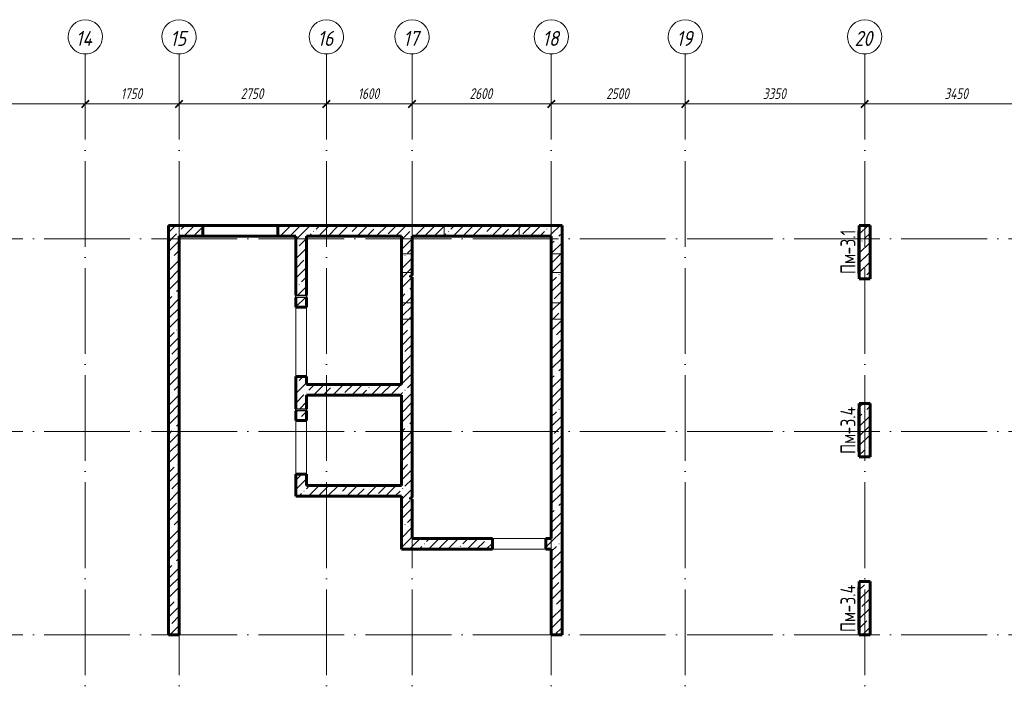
# Model space of a CAD drawing. Header units: millimetres. Extents: x 6092 to 82900, y -4371 to 20491.
# Tile 6 of 9: x 44275 to 62657, y 8060 to 20491. Entities that reach past the tile are written whole.
import ezdxf

# ---------------------------------------------------------------- set-up
doc = ezdxf.new("R2010")
doc.units = ezdxf.units.MM
doc.linetypes.add('ADSK_Линия сетки', pattern=[2000, 1600, -200, 0, -200])
doc.linetypes.add('ADSK_Невидимые', pattern=[400, 240, -160])
for name, color, linetype, lineweight in [('A-____-____-DIMS', 211, 'Continuous', 9), ('A-____-____-DIMS-80', 211, 'Continuous', 9), ('A-DETL-GENF-OTLN', 92, 'Continuous', 30), ('A-DOOR-____-OTLN', 31, 'Continuous', 18), ('A-DOOR-OPNG-OTLN', 31, 'Continuous', 18), ('A-GENM-____-OTLN', 13, 'Continuous', 18), ('A-WALL-____-HDLN', 110, 'ADSK_Невидимые', 18), ('A-WALL-____-MCUT', 113, 'Continuous', 40), ('A-WALL-____-OTLN', 113, 'Continuous', 18), ('A-WALL-____-PATT', 111, 'Continuous', 40), ('S-COLS-____-IDEN', 171, 'Continuous', 20), ('S-COLS-____-MCUT', 52, 'Continuous', 40), ('S-COLS-____-OTLN', 52, 'Continuous', 18), ('S-GRID-____-IDEN', 1, 'Continuous', 20), ('S-GRID-____-OTLN', 1, 'Continuous', 9)]:
    doc.layers.add(name, color=color, linetype=linetype, lineweight=lineweight)
doc.styles.add('GOST Common', font='GOST_Common.ttf', dxfattribs={"width": 0.8, "height": 280})
doc.styles.add('GOST Common_I', font='GOST_Common Italic.ttf', dxfattribs={"width": 0.9, "height": 280})
doc.styles.add('GOST Common_I_1', font='GOST_Common Italic.ttf', dxfattribs={"width": 0.8, "height": 200})
doc.dimstyles.new('ADSK_Округление_5мм__Узкий_', dxfattribs={"dimscale": 304.8, "dimtxt": 0.659918, "dimasz": 0.472441, "dimexe": 0.393701, "dimexo": 0.000861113, "dimgap": 0.104987, "dimtad": 1, "dimdec": 0, "dimlfac": 304.8, "dimrnd": 5, "dimdsep": 46, "dimtxsty": 'GOST Common_I_1', "dimblk1": 'OBLIQUE', "dimblk2": 'OBLIQUE', "dimsah": 1, "dimcen": 0.09, "dimdle": 0.393701, "dimazin": 0, "dimtfac": 1, "dimtdec": 4, "dimtix": 1, "dimtmove": 0, "dimatfit": 3, "dimfxl": 1, "dimtvp": 1, "dimtfill": 1, "dimtolj": 1, "dimtzin": 0, "dimlwd": 20, "dimlwe": 20, "dimarcsym": 2})
pattern_1 = [(45, (16130.72, 8588.57), (-179.6051, 179.6051), []), (45, (16310.33, 8588.57), (-179.6051, 179.6051), [317.5, -63.5, 2.682, -60.818])]

# ---------------------------------------------------------------- blocks, each defined once
blk = doc.blocks.new('ADSK_Дверь_ПроемПрямоугольный - ADSK_Дверь_ПроемПрямоугольный-1464738-КЖ1_ПЭ_ВЭ3_Маркировка_Пилоны')
at = {"layer": 'A-DOOR-OPNG-OTLN'}
for p, q in [((32200, 13825), (32200, 15125)), ((32400, 13825), (32400, 15125))]:
    blk.add_line(p, q, dxfattribs=at)
blk = doc.blocks.new('ADSK_Дверь_ПроемПрямоугольный - ADSK_Дверь_ПроемПрямоугольный-1464736-КЖ1_ПЭ_ВЭ3_Маркировка_Пилоны')
at = {"layer": 'A-DOOR-OPNG-OTLN'}
for p, q in [((32200, 12005), (32200, 13005)), ((32400, 12005), (32400, 13005))]:
    blk.add_line(p, q, dxfattribs=at)
blk = doc.blocks.new('ADSK_Дверь_ПроемПрямоугольный - ADSK_Дверь_ПроемПрямоугольный-1379078-КЖ1_ПЭ_ВЭ3_Маркировка_Пилоны')
at = {"layer": 'A-DOOR-OPNG-OTLN'}
for p, q in [((27730, 10800), (28730, 10800)), ((27730, 10600), (28730, 10600))]:
    blk.add_line(p, q, dxfattribs=at)
blk = doc.blocks.new('ADSK_ОбобщеннаяМодель_ОтверстиеКруглое_вСтене - Этаж 1_0_000-1496597-КЖ1_ПЭ_ВЭ3_Маркировка_Пилоны')
at = {"layer": 'A-DETL-GENF-OTLN'}
for p, q in [((32200, 15345), (32400, 15345)), ((32200, 15305), (32200, 15345)), ((32400, 15305), (32200, 15305)), ((32400, 15345), (32400, 15305))]:
    blk.add_line(p, q, dxfattribs=at)
blk = doc.blocks.new('Ось сетки - Круг_Ø8 мм-6408-КЖ1_ПЭ_ВЭ3_Маркировка_Пилоны')
at = {"layer": 'S-GRID-____-IDEN'}
for start, end in [(90, 270), (270, 90)]:
    blk.add_arc((6412, 0), 320, start, end, dxfattribs=at)
blk = doc.blocks.new('DIMBLOCK42-КЖ1_ПЭ_ВЭ3_Маркировка_Пилоны')
at = {"layer": 'A-____-____-DIMS-80', "lineweight": 20}
for p, q in [((41400, 18917), (41400, 19037)), ((45500, 18917), (45500, 18939)), ((41400, 18917), (45500, 18917)), ((41400, 18917), (41400, 18915)), ((45500, 18917), (45500, 18797))]:
    blk.add_line(p, q, dxfattribs=at)
at = {"layer": 'A-____-____-DIMS-80', "lineweight": 40}
for p, q in [((41400, 18917), (41472, 18989)), ((45500, 18917), (45572, 18989)), ((41400, 18917), (41328, 18845)), ((45500, 18917), (45428, 18845))]:
    blk.add_line(p, q, dxfattribs=at)
at = {"layer": 'A-____-____-DIMS-80', "color": 0, "lineweight": 20, "insert": (43232, 19210), "char_height": 200, "width": 523.65, "attachment_point": 1, "line_spacing_factor": 1.022761, "style": 'GOST Common_I_1', "bg_fill": 3, "box_fill_scale": 1.25, "bg_fill_color": 256, "bg_fill_true_color": 13158600, "bg_fill_transparency": 0}
blk.add_mtext('4100', dxfattribs=at)
blk = doc.blocks.new('_Oblique')
at = {"color": 0, "linetype": 'ByBlock', "lineweight": -2}
blk.add_line((-0.5, -0.5), (0.5, 0.5), dxfattribs=at)
blk = doc.blocks.new('DIMBLOCK43-КЖ1_ПЭ_ВЭ3_Маркировка_Пилоны')
at = {"layer": 'A-____-____-DIMS-80', "lineweight": 40}
for p, q in [((45500, 18917), (45572, 18989)), ((47250, 18917), (47322, 18989)), ((45500, 18917), (45428, 18845)), ((47250, 18917), (47178, 18845))]:
    blk.add_line(p, q, dxfattribs=at)
at = {"layer": 'A-____-____-DIMS-80', "lineweight": 20}
for p, q in [((45500, 18917), (45500, 18939)), ((47250, 18917), (47250, 18939)), ((45500, 18917), (47250, 18917)), ((45500, 18917), (45500, 18797)), ((47250, 18917), (47250, 18797))]:
    blk.add_line(p, q, dxfattribs=at)
at = {"layer": 'A-____-____-DIMS-80', "color": 0, "lineweight": 20, "insert": (46165, 19210), "char_height": 200, "width": 503.2, "attachment_point": 1, "line_spacing_factor": 1.022761, "style": 'GOST Common_I_1', "bg_fill": 3, "box_fill_scale": 1.25, "bg_fill_color": 256, "bg_fill_true_color": 13158600, "bg_fill_transparency": 0}
blk.add_mtext('1750', dxfattribs=at)
blk = doc.blocks.new('DIMBLOCK44-КЖ1_ПЭ_ВЭ3_Маркировка_Пилоны')
at = {"layer": 'A-____-____-DIMS-80', "lineweight": 40}
for p, q in [((47250, 18917), (47322, 18989)), ((50000, 18917), (50072, 18989)), ((47250, 18917), (47178, 18845)), ((50000, 18917), (49928, 18845))]:
    blk.add_line(p, q, dxfattribs=at)
at = {"layer": 'A-____-____-DIMS-80', "lineweight": 20}
for p, q in [((47250, 18917), (47250, 18939)), ((50000, 18917), (50000, 18939)), ((47250, 18917), (50000, 18917)), ((47250, 18917), (47250, 18797)), ((50000, 18917), (50000, 18797))]:
    blk.add_line(p, q, dxfattribs=at)
at = {"layer": 'A-____-____-DIMS-80', "color": 0, "lineweight": 20, "insert": (48400, 19210), "char_height": 200, "width": 540.02, "attachment_point": 1, "line_spacing_factor": 1.022761, "style": 'GOST Common_I_1', "bg_fill": 3, "box_fill_scale": 1.25, "bg_fill_color": 256, "bg_fill_true_color": 13158600, "bg_fill_transparency": 0}
blk.add_mtext('2750', dxfattribs=at)
blk = doc.blocks.new('DIMBLOCK45-КЖ1_ПЭ_ВЭ3_Маркировка_Пилоны')
at = {"layer": 'A-____-____-DIMS-80', "lineweight": 40}
for p, q in [((50000, 18917), (50072, 18989)), ((51600, 18917), (51672, 18989)), ((50000, 18917), (49928, 18845)), ((51600, 18917), (51528, 18845))]:
    blk.add_line(p, q, dxfattribs=at)
at = {"layer": 'A-____-____-DIMS-80', "lineweight": 20}
for p, q in [((50000, 18917), (50000, 18939)), ((51600, 18917), (51600, 18939)), ((50000, 18917), (51600, 18917)), ((50000, 18917), (50000, 18797)), ((51600, 18917), (51600, 18797))]:
    blk.add_line(p, q, dxfattribs=at)
at = {"layer": 'A-____-____-DIMS-80', "color": 0, "lineweight": 20, "insert": (50590, 19210), "char_height": 200, "width": 503.2, "attachment_point": 1, "line_spacing_factor": 1.022761, "style": 'GOST Common_I_1', "bg_fill": 3, "box_fill_scale": 1.25, "bg_fill_color": 256, "bg_fill_true_color": 13158600, "bg_fill_transparency": 0}
blk.add_mtext('1600', dxfattribs=at)
blk = doc.blocks.new('DIMBLOCK46-КЖ1_ПЭ_ВЭ3_Маркировка_Пилоны')
at = {"layer": 'A-____-____-DIMS-80', "lineweight": 40}
for p, q in [((51600, 18917), (51672, 18989)), ((54200, 18917), (54272, 18989)), ((51600, 18917), (51528, 18845)), ((54200, 18917), (54128, 18845))]:
    blk.add_line(p, q, dxfattribs=at)
at = {"layer": 'A-____-____-DIMS-80', "lineweight": 20}
for p, q in [((51600, 18917), (51600, 18939)), ((54200, 18917), (54200, 18939)), ((51600, 18917), (54200, 18917)), ((51600, 18917), (51600, 18797)), ((54200, 18917), (54200, 18797))]:
    blk.add_line(p, q, dxfattribs=at)
at = {"layer": 'A-____-____-DIMS-80', "color": 0, "lineweight": 20, "insert": (52675, 19210), "char_height": 200, "width": 540.02, "attachment_point": 1, "line_spacing_factor": 1.022761, "style": 'GOST Common_I_1', "bg_fill": 3, "box_fill_scale": 1.25, "bg_fill_color": 256, "bg_fill_true_color": 13158600, "bg_fill_transparency": 0}
blk.add_mtext('2600', dxfattribs=at)
blk = doc.blocks.new('DIMBLOCK47-КЖ1_ПЭ_ВЭ3_Маркировка_Пилоны')
at = {"layer": 'A-____-____-DIMS-80', "lineweight": 40}
for p, q in [((54200, 18917), (54272, 18989)), ((56700, 18917), (56772, 18989)), ((54200, 18917), (54128, 18845)), ((56700, 18917), (56628, 18845))]:
    blk.add_line(p, q, dxfattribs=at)
at = {"layer": 'A-____-____-DIMS-80', "lineweight": 20}
for p, q in [((54200, 18917), (54200, 18939)), ((56700, 18917), (56700, 18939)), ((54200, 18917), (56700, 18917)), ((54200, 18917), (54200, 18797)), ((56700, 18917), (56700, 18797))]:
    blk.add_line(p, q, dxfattribs=at)
at = {"layer": 'A-____-____-DIMS-80', "color": 0, "lineweight": 20, "insert": (55225, 19210), "char_height": 200, "width": 540.02, "attachment_point": 1, "line_spacing_factor": 1.022761, "style": 'GOST Common_I_1', "bg_fill": 3, "box_fill_scale": 1.25, "bg_fill_color": 256, "bg_fill_true_color": 13158600, "bg_fill_transparency": 0}
blk.add_mtext('2500', dxfattribs=at)
blk = doc.blocks.new('DIMBLOCK48-КЖ1_ПЭ_ВЭ3_Маркировка_Пилоны')
at = {"layer": 'A-____-____-DIMS-80', "lineweight": 40}
for p, q in [((56700, 18917), (56772, 18989)), ((60050, 18917), (60122, 18989)), ((56700, 18917), (56628, 18845)), ((60050, 18917), (59978, 18845))]:
    blk.add_line(p, q, dxfattribs=at)
at = {"layer": 'A-____-____-DIMS-80', "lineweight": 20}
for p, q in [((56700, 18917), (56700, 18939)), ((60050, 18917), (60050, 18939)), ((56700, 18917), (60050, 18917)), ((56700, 18917), (56700, 18797)), ((60050, 18917), (60050, 18797))]:
    blk.add_line(p, q, dxfattribs=at)
at = {"layer": 'A-____-____-DIMS-80', "color": 0, "lineweight": 20, "insert": (58150, 19210), "char_height": 200, "width": 540.02, "attachment_point": 1, "line_spacing_factor": 1.022761, "style": 'GOST Common_I_1', "bg_fill": 3, "box_fill_scale": 1.25, "bg_fill_color": 256, "bg_fill_true_color": 13158600, "bg_fill_transparency": 0}
blk.add_mtext('3350', dxfattribs=at)
blk = doc.blocks.new('DIMBLOCK49-КЖ1_ПЭ_ВЭ3_Маркировка_Пилоны')
at = {"layer": 'A-____-____-DIMS-80', "lineweight": 40}
for p, q in [((60050, 18917), (60122, 18989)), ((63500, 18917), (63572, 18989)), ((60050, 18917), (59978, 18845)), ((63500, 18917), (63428, 18845))]:
    blk.add_line(p, q, dxfattribs=at)
at = {"layer": 'A-____-____-DIMS-80', "lineweight": 20}
for p, q in [((60050, 18917), (60050, 18939)), ((63500, 18917), (63500, 18939)), ((60050, 18917), (63500, 18917)), ((60050, 18917), (60050, 18797)), ((63500, 18917), (63500, 18797))]:
    blk.add_line(p, q, dxfattribs=at)
at = {"layer": 'A-____-____-DIMS-80', "color": 0, "lineweight": 20, "insert": (61541, 19210), "char_height": 200, "width": 560.47, "attachment_point": 1, "line_spacing_factor": 1.022761, "style": 'GOST Common_I_1', "bg_fill": 3, "box_fill_scale": 1.25, "bg_fill_color": 256, "bg_fill_true_color": 13158600, "bg_fill_transparency": 0}
blk.add_mtext('3450', dxfattribs=at)
blk = doc.blocks.new('ADSK_Марка_НесущаяКолонна - Марка_Полка 10 мм-207763-КЖ1_ПЭ_ВЭ3_Маркировка_Пилоны')
at = {"layer": 'S-COLS-____-IDEN'}
blk.add_line((45375, 5970), (45375, 6770), dxfattribs=at)

msp = doc.modelspace()

# ---------------------------------------------------------------- hatches: boundary and pattern name
at = {"layer": 'A-WALL-____-PATT', "lineweight": 9}
h = msp.add_hatch(dxfattribs=at)
h.set_pattern_fill('FP_1', color=256, style=0, pattern_type=2)
h.set_pattern_definition(pattern_1)
h.paths.add_polyline_path([(47050, 16450.001), (47695, 16450.001), (47695, 16650.001), (47050, 16650.001)])
h.paths.add_polyline_path([(49095, 16450.001), (54200, 16450.001), (54200, 16650.001), (49095, 16650.001)])
h = msp.add_hatch(dxfattribs=at)
h.set_pattern_fill('FP_1', color=256, style=0, pattern_type=2)
h.set_pattern_definition(pattern_1)
h.paths.add_polyline_path([(54400, 9000), (54400, 16650.001), (54200, 16650.001), (54200, 9000)])
h = msp.add_hatch(dxfattribs=at)
h.set_pattern_fill('FP_1', color=256, style=0, pattern_type=2)
h.set_pattern_definition(pattern_1)
h.paths.add_polyline_path([(47250, 9000), (47250, 16450.001), (47050, 16450.001), (47050, 9000)])
h = msp.add_hatch(dxfattribs=at)
h.set_pattern_fill('FP_1', color=256, style=0, pattern_type=2)
h.set_pattern_definition(pattern_1)
h.paths.add_polyline_path([(49429.9995, 11790.001), (49629.9995, 11790.001), (49629.9995, 12005.0392), (49429.9995, 12005.0392)])
h.paths.add_polyline_path([(49629.9995, 13005.0392), (49629.9995, 13185.0392), (49429.9995, 13185.0392), (49429.9995, 13005.0392)])
h.paths.add_polyline_path([(49629.9995, 13225.0392), (49629.9995, 13825.0392), (49429.9995, 13825.0392), (49429.9995, 13225.0392), (49522.6385, 13225.0392)])
h.paths.add_polyline_path([(49629.9995, 15125.0392), (49629.9995, 15305.0392), (49429.9995, 15305.0392), (49429.9995, 15125.0392)])
h.paths.add_polyline_path([(49429.9995, 15345.0392), (49629.9995, 15345.0392), (49629.9995, 16450.001), (49429.9995, 16450.001), (49429.9995, 15984.304)])
h = msp.add_hatch(dxfattribs=at)
h.set_pattern_fill('FP_1', color=256, style=0, pattern_type=2)
h.set_pattern_definition(pattern_1)
h.paths.add_polyline_path([(51400, 10600.0013), (51600, 10600.0013), (51600, 11535.0017), (51570, 11535.0017), (51570, 11565.0017), (51600, 11565.0017), (51600, 15685.0013), (51570, 15685.0013), (51570, 15715.0013), (51600, 15715.0013), (51600, 16450.001), (51400, 16450.001), (51400, 11590.001)])
h = msp.add_hatch(dxfattribs=at)
h.set_pattern_fill('FP_1', color=256, style=0, pattern_type=2)
h.set_pattern_definition(pattern_1)
h.paths.add_polyline_path([(49629.9995, 13480.001), (51400, 13480.001), (51400, 13680.001), (49629.9995, 13680.001)])
h = msp.add_hatch(dxfattribs=at)
h.set_pattern_fill('FP_1', color=256, style=0, pattern_type=2)
h.set_pattern_definition(pattern_1)
h.paths.add_polyline_path([(49429.9995, 11590.001), (51400, 11590.001), (51400, 11790.001), (49429.9995, 11790.001)])
h = msp.add_hatch(dxfattribs=at)
h.set_pattern_fill('FP_1', color=256, style=0, pattern_type=2)
h.set_pattern_definition(pattern_1)
h.paths.add_polyline_path([(51600, 10600.0013), (53100, 10600.0013), (53100, 10800.0013), (51600, 10800.0013)])
h.paths.add_polyline_path([(54100, 10600.0013), (54200, 10600.0013), (54200, 10800.0013), (54100, 10800.0013)])
at = {"layer": 'S-COLS-____-OTLN', "lineweight": 9}
h = msp.add_hatch(dxfattribs=at)
h.set_pattern_fill('FP_1', color=256, style=0, pattern_type=2)
h.set_pattern_definition(pattern_1)
h.paths.add_polyline_path([(60150, 15650.001), (60150, 16650.001), (59950, 16650.001), (59950, 15650.001)])
h = msp.add_hatch(dxfattribs=at)
h.set_pattern_fill('FP_1', color=256, style=0, pattern_type=2)
h.set_pattern_definition(pattern_1)
h.paths.add_polyline_path([(60150, 12325.0005), (60150, 13325.0005), (59950, 13325.0005), (59950, 12325.0005)])
h = msp.add_hatch(dxfattribs=at)
h.set_pattern_fill('FP_1', color=256, style=0, pattern_type=2)
h.set_pattern_definition(pattern_1)
h.paths.add_polyline_path([(60150, 9000), (60150, 10000), (59950, 10000), (59950, 9000)])

# ---------------------------------------------------------------- linework, layer by layer
at = {"layer": 'A-WALL-____-HDLN'}
for p, q in [((52200, 16450.001), (52200, 16650.001)), ((53600, 16650.001), (53600, 16450.001)), ((51400, 16120.001), (51600, 16120.001)), ((54200, 16120.001), (54400, 16120.001)), ((51600, 15770.001), (51400, 15770.001)), ((54400, 15770.001), (54200, 15770.001)), ((51400, 15200.001), (51600, 15200.001)), ((54200, 15200.001), (54400, 15200.001)), ((51600, 14900.001), (51400, 14900.001)), ((54400, 14900.001), (54200, 14900.001))]:
    msp.add_line(p, q, dxfattribs=at)
at = {"layer": 'A-WALL-____-MCUT', "lineweight": 60}
for p, q in [((47695, 16650.001), (47050, 16650.001)), ((47050, 16650.001), (47050, 9000)), ((47695, 16450.001), (47695, 16650.001)), ((54400, 16650.001), (49095, 16650.001)), ((49095, 16650.001), (49095, 16450.001)), ((54400, 9000), (54400, 16650.001)), ((47250, 16450.001), (47695, 16450.001)), ((47250, 9000), (47250, 16450.001)), ((49095, 16450.001), (49429.9995, 16450.001)), ((49429.9995, 16450.001), (49429.9995, 15345.0392)), ((49629.9995, 16450.001), (51400, 16450.001)), ((49629.9995, 15345.0392), (49629.9995, 16450.001)), ((51400, 16450.001), (51400, 13680.001)), ((51600, 15715.0013), (51600, 16450.001)), ((51600, 16450.001), (54200, 16450.001)), ((54200, 16450.001), (54200, 10800.0013)), ((51570, 15685.0013), (51570, 15715.0013)), ((51570, 15715.0013), (51600, 15715.0013)), ((51600, 15685.0013), (51570, 15685.0013)), ((51600, 11565.0017), (51600, 15685.0013)), ((49429.9995, 15305.0392), (49429.9995, 15125.0888)), ((49629.9995, 15125.0392), (49629.9995, 15305.0392)), ((49429.9995, 15125.0392), (49629.9995, 15125.0392)), ((49629.9995, 13825.0392), (49429.9995, 13825.0392)), ((49429.9995, 13825.0392), (49429.9995, 13225.0392)), ((49629.9995, 13680.001), (49629.9995, 13824.9896)), ((51400, 13680.001), (49629.9995, 13680.001)), ((49629.9995, 13480.001), (51400, 13480.001)), ((49629.9995, 13225.0392), (49629.9995, 13480.001)), ((51400, 13480.001), (51400, 11790.001)), ((49429.9995, 13185.0392), (49429.9995, 13005.0392)), ((49629.9995, 13005.0392), (49629.9995, 13185.0392)), ((49429.9995, 13005.0392), (49629.9995, 13005.0392)), ((49629.9995, 12005.0392), (49429.9995, 12005.0392)), ((49429.9995, 12005.0392), (49429.9995, 11590.001)), ((49629.9995, 11790.001), (49629.9995, 12004.9896)), ((51400, 11790.001), (49629.9995, 11790.001)), ((49429.9995, 11590.001), (51400, 11590.001)), ((51400, 11590.001), (51400, 10600.0013)), ((51570, 11535.0017), (51570, 11565.0017)), ((51570, 11565.0017), (51600, 11565.0017)), ((51600, 11535.0017), (51570, 11535.0017)), ((51600, 10800.0013), (51600, 11535.0017)), ((53100, 10800.0013), (51600, 10800.0013)), ((53100, 10600.0013), (53100, 10800.0013)), ((54200, 10800.0013), (54100, 10800.0013)), ((54100, 10800.0013), (54100, 10600.0013)), ((51400, 10600.0013), (53099.9504, 10600.0013)), ((54100, 10600.0013), (54200, 10600.0013)), ((54200, 10600.0013), (54200, 9000)), ((47050, 9000), (47250, 9000)), ((54200, 9000), (54400, 9000))]:
    msp.add_line(p, q, dxfattribs=at)
at = {"layer": 'A-WALL-____-OTLN', "lineweight": 60}
for p, q in [((47695.0496, 16650.001), (49095, 16650.001)), ((49095, 16450.001), (47695.0496, 16450.001))]:
    msp.add_line(p, q, dxfattribs=at)
at = {"layer": 'S-COLS-____-MCUT', "lineweight": 60}
for p, q in [((60150, 16650.001), (59950, 16650.001)), ((59950, 16650.001), (59950, 15650.001)), ((60150, 15650.001), (60150, 16650.001)), ((59950, 15650.001), (60150, 15650.001)), ((60150, 13325.0005), (59950, 13325.0005)), ((59950, 13325.0005), (59950, 12325.0005)), ((60150, 12325.0005), (60150, 13325.0005)), ((59950, 12325.0005), (60150, 12325.0005)), ((60150, 10000), (59950, 10000)), ((59950, 10000), (59950, 9000)), ((60150, 9000), (60150, 10000)), ((59950, 9000), (60150, 9000))]:
    msp.add_line(p, q, dxfattribs=at)
at = {"layer": 'S-GRID-____-OTLN', "linetype": 'ADSK_Линия сетки'}
for p, q in [((45500, 19851.1002), (45500, -3717.186)), ((47250, 19851.1002), (47250, -3717.186)), ((50000, 19851.1002), (50000, -3717.186)), ((51600, 19851.1002), (51600, -3717.186)), ((54200, 19851.1002), (54200, -3717.186)), ((56700, 19851.1002), (56700, -3717.186)), ((60050, 19851.1002), (60050, -3717.186)), ((6731.5249, 16400.001), (72652.3528, 16400.001)), ((6731.5249, 12800.001), (72652.3528, 12800.001)), ((6731.5249, 9000), (72652.3528, 9000))]:
    msp.add_line(p, q, dxfattribs=at)

# ---------------------------------------------------------------- block references
at = {"layer": 'A-DOOR-____-OTLN'}
for name, p in [('ADSK_Дверь_ПроемПрямоугольный - ADSK_Дверь_ПроемПрямоугольный-1464738-КЖ1_ПЭ_ВЭ3_Маркировка_Пилоны', (17229.9999, 0)), ('ADSK_Дверь_ПроемПрямоугольный - ADSK_Дверь_ПроемПрямоугольный-1464736-КЖ1_ПЭ_ВЭ3_Маркировка_Пилоны', (17229.9999, 0)), ('ADSK_Дверь_ПроемПрямоугольный - ADSK_Дверь_ПроемПрямоугольный-1379078-КЖ1_ПЭ_ВЭ3_Маркировка_Пилоны', (25370, 0))]:
    msp.add_blockref(name, p, dxfattribs=at)
at = {"layer": 'A-GENM-____-OTLN'}
for p in [(17229.9999, 0), (17229.9999, -2120)]:
    msp.add_blockref('ADSK_ОбобщеннаяМодель_ОтверстиеКруглое_вСтене - Этаж 1_0_000-1496597-КЖ1_ПЭ_ВЭ3_Маркировка_Пилоны', p, dxfattribs=at)
at = {"layer": 'S-COLS-____-IDEN'}
for p in [(14550, 9780.0009), (14550, 6455.0005), (14550, 3130)]:
    msp.add_blockref('ADSK_Марка_НесущаяКолонна - Марка_Полка 10 мм-207763-КЖ1_ПЭ_ВЭ3_Маркировка_Пилоны', p, dxfattribs=at)
at = {"layer": 'S-GRID-____-IDEN', "rotation": 269.9999999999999}
for p in [(45500, 26582.6251), (47250, 26582.6251), (50000, 26582.6251), (51600, 26582.6251), (54200, 26582.6251), (56700, 26582.6251), (60050, 26582.6251)]:
    msp.add_blockref('Ось сетки - Круг_Ø8 мм-6408-КЖ1_ПЭ_ВЭ3_Маркировка_Пилоны', p, dxfattribs=at)

# ---------------------------------------------------------------- texts
at = {"layer": 'S-COLS-____-IDEN', "lineweight": 9, "char_height": 280, "attachment_point": 1, "rotation": 90, "style": 'GOST Common'}
for s, insert, width in [('-3.1', (59598.0034, 16104.1918), 600.3036), ('Пм', (59598.0034, 15740.1251), 441.2488), ('-3.4', (59598.0034, 12743.0313), 687.5272), ('Пм', (59598.0034, 12378.9647), 441.2488), ('-3.4', (59598.0034, 9418.0308), 687.5272), ('Пм', (59598.0034, 9053.9641), 441.2488)]:
    msp.add_mtext(s, dxfattribs=dict(at, insert=insert, width=width))
at = {"layer": 'S-GRID-____-IDEN', "lineweight": 9, "char_height": 280, "attachment_point": 1, "style": 'GOST Common_I'}
for s, insert, width in [('14', (45324.2645, 20280.9235), 415.5948), ('15', (47086.1445, 20280.9235), 386.73405), ('16', (49836.1445, 20280.9235), 386.73405), ('17', (51436.1445, 20280.9235), 386.73405), ('18', (54036.1445, 20280.9235), 386.73405), ('19', (56536.1445, 20280.9235), 386.73405), ('20', (59862.3845, 20280.9235), 444.45555)]:
    msp.add_mtext(s, dxfattribs=dict(at, insert=insert, width=width))

# ---------------------------------------------------------------- next in the draw order: dimensions: what is measured, and where the dimension line sits
at = {"layer": 'A-____-____-DIMS', "lineweight": 20}
dim = msp.add_linear_dim(base=(45500, 18916.9373), p1=(41400, 18835.1002), p2=(45500, 19018.7607), dimstyle='ADSK_Округление_5мм__Узкий_', override={"dimpost": '<>', "dimfxl": 4104.111495}, dxfattribs=at)
dim.commit()
dim.dimension.update_dxf_attribs({"geometry": 'DIMBLOCK42-КЖ1_ПЭ_ВЭ3_Маркировка_Пилоны', "text_midpoint": (43450, 19048.9373)})

# ---------------------------------------------------------------- next in the draw order: dimensions: what is measured, and where the dimension line sits
dim = msp.add_linear_dim(base=(47250, 18916.9373), p1=(45500, 19018.7607), p2=(47250, 19018.7607), dimstyle='ADSK_Округление_5мм__Узкий_', override={"dimpost": '<>', "dimfxl": 1750}, dxfattribs=at)
dim.commit()
dim.dimension.update_dxf_attribs({"geometry": 'DIMBLOCK43-КЖ1_ПЭ_ВЭ3_Маркировка_Пилоны', "text_midpoint": (46375, 19048.9373)})

# ---------------------------------------------------------------- next in the draw order: dimensions: what is measured, and where the dimension line sits
dim = msp.add_linear_dim(base=(50000, 18916.9373), p1=(47250, 19018.7607), p2=(50000, 19018.7607), dimstyle='ADSK_Округление_5мм__Узкий_', override={"dimpost": '<>', "dimfxl": 2750}, dxfattribs=at)
dim.commit()
dim.dimension.update_dxf_attribs({"geometry": 'DIMBLOCK44-КЖ1_ПЭ_ВЭ3_Маркировка_Пилоны', "text_midpoint": (48625, 19048.9373)})

# ---------------------------------------------------------------- next in the draw order: dimensions: what is measured, and where the dimension line sits
dim = msp.add_linear_dim(base=(51600, 18916.9373), p1=(50000, 19018.7607), p2=(51600, 19018.7607), dimstyle='ADSK_Округление_5мм__Узкий_', override={"dimpost": '<>', "dimfxl": 1600}, dxfattribs=at)
dim.commit()
dim.dimension.update_dxf_attribs({"geometry": 'DIMBLOCK45-КЖ1_ПЭ_ВЭ3_Маркировка_Пилоны', "text_midpoint": (50800, 19050.2252)})

# ---------------------------------------------------------------- next in the draw order: dimensions: what is measured, and where the dimension line sits
dim = msp.add_linear_dim(base=(54200, 18916.9373), p1=(51600, 19018.7607), p2=(54200, 19018.7607), dimstyle='ADSK_Округление_5мм__Узкий_', override={"dimpost": '<>', "dimfxl": 2600}, dxfattribs=at)
dim.commit()
dim.dimension.update_dxf_attribs({"geometry": 'DIMBLOCK46-КЖ1_ПЭ_ВЭ3_Маркировка_Пилоны', "text_midpoint": (52900, 19050.2252)})

# ---------------------------------------------------------------- next in the draw order: dimensions: what is measured, and where the dimension line sits
dim = msp.add_linear_dim(base=(56700, 18916.9373), p1=(54200, 19018.7607), p2=(56700, 19018.7607), dimstyle='ADSK_Округление_5мм__Узкий_', override={"dimpost": '<>', "dimfxl": 2500}, dxfattribs=at)
dim.commit()
dim.dimension.update_dxf_attribs({"geometry": 'DIMBLOCK47-КЖ1_ПЭ_ВЭ3_Маркировка_Пилоны', "text_midpoint": (55450, 19050.2252)})

# ---------------------------------------------------------------- next in the draw order: dimensions: what is measured, and where the dimension line sits
dim = msp.add_linear_dim(base=(60050, 18916.9373), p1=(56700, 19018.7607), p2=(60050, 19018.7607), dimstyle='ADSK_Округление_5мм__Узкий_', override={"dimpost": '<>', "dimfxl": 3350}, dxfattribs=at)
dim.commit()
dim.dimension.update_dxf_attribs({"geometry": 'DIMBLOCK48-КЖ1_ПЭ_ВЭ3_Маркировка_Пилоны', "text_midpoint": (58375, 19048.9373)})

# ---------------------------------------------------------------- next in the draw order: dimensions: what is measured, and where the dimension line sits
dim = msp.add_linear_dim(base=(63500, 18916.9373), p1=(60050, 19018.7607), p2=(63500, 19018.7607), dimstyle='ADSK_Округление_5мм__Узкий_', override={"dimpost": '<>', "dimfxl": 3450}, dxfattribs=at)
dim.commit()
dim.dimension.update_dxf_attribs({"geometry": 'DIMBLOCK49-КЖ1_ПЭ_ВЭ3_Маркировка_Пилоны', "text_midpoint": (61775, 19048.9373)})

doc.saveas('drawing.dxf')
